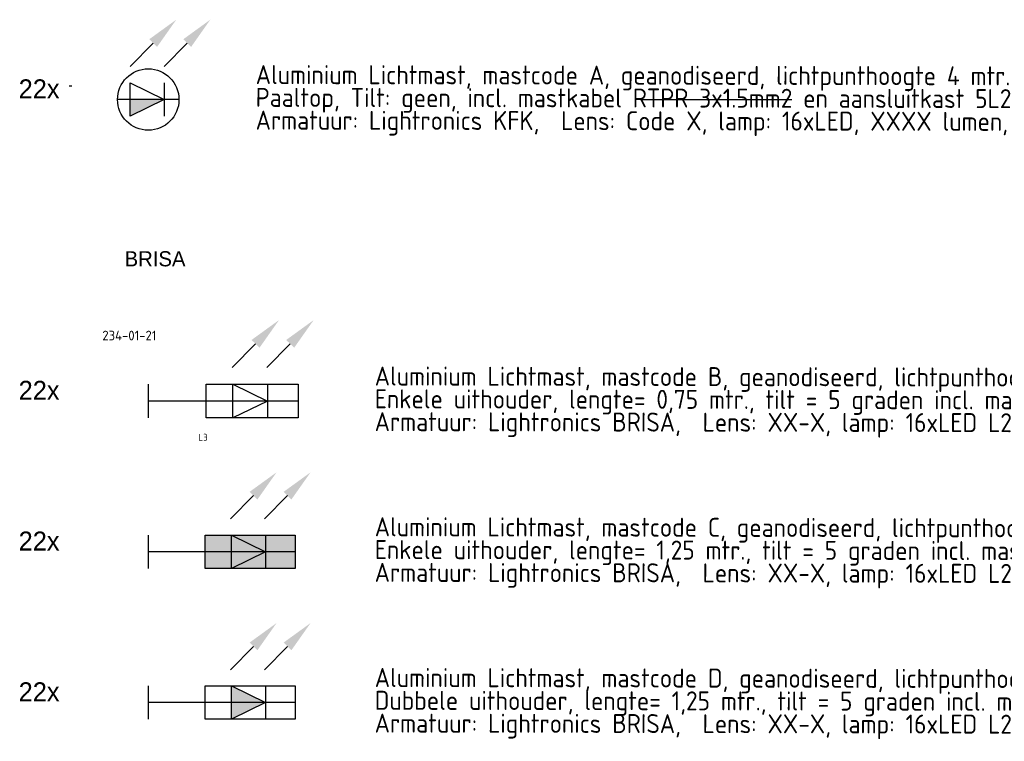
# Model space of a CAD drawing. Header units: millimetres. Extents: x -16321526 to -4431526, y 5084381 to 13484381.
# Tile 23 of 49: x -15227737 to -14968060, y 7426875 to 7617130. Entities that reach past the tile are written whole.
import ezdxf
from ezdxf.enums import TextEntityAlignment as Align
from ezdxf.lldxf.tags import DXFTag

# ---------------------------------------------------------------- set-up
doc = ezdxf.new("R2010")
doc.units = ezdxf.units.MM
for name, color, linetype, lineweight in [('N-WE-KL-ET_LS_OV_LICHTMAST_LSL-S', 90, 'Continuous', 35), ('N-WE-KL-ET_LS_OV_LSL-T18', 10, 'Continuous', 18), ('N-WE-KL-ET_LS_OV_LSL-T25', 10, 'Continuous', 25), ('N-WE-KL-ET_LS_OV_LSL-T35', 10, 'Continuous', 35)]:
    doc.layers.add(name, color=color, linetype=linetype, lineweight=lineweight)
doc.layers.add('nieuw', color=3, linetype='Continuous')
doc.styles.add('0.25 (1 200)', font='dgn032.shx', dxfattribs={"height": 0.5})
doc.styles.add('ISO', font='isocp')
doc.styles.add('NLCS-ISO', font='txt')
tags = doc.linetypes.add('Voedingskabel VERWIJDEREN x', pattern='A,25,1,["X",Standard,S=2.54,R=0,X=-2.54,Y=-1.27],1', length=27).pattern_tags.tags
tags[6] = DXFTag(74, 10)
pattern_1 = [(0, (0, 0), (0, 6.985), [5.08, -1.905]), (90, (0, 0), (-6.985, 4e-16), [5.08, -1.905])]
pattern_2 = [(0, (3, 0.875), (0, 6.985), [5.08, -1.905]), (90, (3, 0.875), (-6.985, 4e-16), [5.08, -1.905])]

# ---------------------------------------------------------------- blocks, each defined once
blk = doc.blocks.new('*U194')
at = {"layer": 'nieuw'}
h = blk.add_hatch(dxfattribs=at)
h.set_pattern_fill('ANGLE', color=256)
h.set_pattern_definition(pattern_1)
h.paths.add_polyline_path([(7.44, 3.64), (8.12, 3.06), (8.29, 3.94)])
h.paths.add_polyline_path([(5.79, 3.64), (6.47, 3.06), (6.64, 3.94)])
h = blk.add_hatch(dxfattribs=at)
h.set_pattern_fill('ANGLE', color=256)
h.set_pattern_definition(pattern_2)
h.paths.add_polyline_path([(6.64, 3.94), (5.79, 3.64), (6.47, 3.06)])
h.paths.add_polyline_path([(7.44, 3.64), (8.12, 3.06), (8.29, 3.94)])
at = {"layer": 'N-WE-KL-ET_LS_OV_LICHTMAST_LSL-S', "lineweight": -3}
blk.add_line((30.88, 4.38), (30.88, -4.38), dxfattribs=at)
at = {"layer": 'N-WE-KL-ET_LS_OV_LICHTMAST_LSL-S', "linetype": 'ByBlock', "lineweight": -2}
for points in [[(27.76, 14.79), (21.69, 8.64)], [(36.73, 14.79), (30.66, 8.64)]]:
    blk.add_lwpolyline(points, dxfattribs=at)
at = {"layer": 'N-WE-KL-ET_LS_OV_LICHTMAST_LSL-S', "lineweight": -3}
for points in [[(0, 4.38), (0, -4.38)], [(21.91, 4.38), (30.88, 0), (21.91, -4.38), (21.91, 4.38)], [(38.75, 0), (0, 0)]]:
    blk.add_lwpolyline(points, dxfattribs=at)
blk.add_lwpolyline([(15, 4.38), (38.75, 4.38), (38.75, -4.38), (15, -4.38)], close=True, dxfattribs=at)
at = {"layer": 'N-WE-KL-ET_LS_OV_LICHTMAST_LSL-S'}
for points in [[(26.73, 15.8), (33.83, 20.94), (28.78, 13.78)], [(26.73, 15.8), (33.83, 20.94), (28.78, 13.78)], [(35.7, 15.8), (42.8, 20.94), (37.75, 13.78)], [(35.7, 15.8), (42.8, 20.94), (37.75, 13.78)]]:
    blk.add_solid(points, dxfattribs=at)
at = {"layer": 'N-WE-KL-ET_LS_OV_LSL-T25', "style": 'NLCS-ISO'}
blk.add_attdef('MAST_CODE', (-11.9, 15.69), '', height=2.5, dxfattribs=at)
at = {"layer": 'N-WE-KL-ET_LS_OV_LSL-T25', "linetype": 'ByBlock', "style": 'NLCS-ISO'}
blk.add_attdef('FASE-AANSLUITING', (12.95, -10.29), '', height=1.8, dxfattribs=at)
at = {"layer": 'N-WE-KL-ET_LS_OV_LSL-T25', "style": 'NLCS-ISO', "flags": 1}
for tag, p in [('KERN', (72.98, -10.13)), ('WIJK', (72.98, -13.53)), ('BUURT', (72.98, -16.93)), ('STRAAT', (72.98, -20.33)), ('EIGENAAR_INSTALLATIE', (72.98, -23.73)), ('BEHEERDER', (72.98, -27.13)), ('NETWERK', (72.98, -30.53)), ('SOORT_INSTALLATIE', (72.98, -33.93)), ('KAST_CODE', (72.98, -37.33)), ('KAST_NUMMER', (72.98, -40.73)), ('GROEP_NUMMER', (72.9, -44.05)), ('TYPE_AANSLUITING', (72.6, -54.02)), ('TYPE_AANSLUITBLOK', (72.6, -57.8)), ('AFGEZEKERDE_WAARDE', (72.6, -61.59)), ('ALG_ONDERGROND', (72.6, -65.37)), ('OV_MAST_MATERIAAL', (72.19, -92.97)), ('OV_MAST_KLEUR', (72.19, -96.35)), ('CONSERVERING', (72.19, -99.74)), ('LEVERANCIER', (72.19, -103.12)), ('PLAATSINGSDATUM', (72.19, -106.52)), ('INSPECTIEDATUM', (72.19, -109.92)), ('OBJECTEN_MAST', (72.11, -113.49)), ('FOTOS', (72.19, -130.26)), ('OPMERKINGEN_inspectie', (72.19, -133.66)), ('KLEUR_ARMATUUR', (71.77, -147.56)), ('LEVERANCIER_ARMATUUR', (72.11, -150.55)), ('OPMERKINGEN_armatuur', (72.25, -160.06))]:
    blk.add_attdef(tag, p, '', height=2, dxfattribs=at)
at = {"layer": 'N-WE-KL-ET_LS_OV_LSL-T25', "linetype": 'ByBlock', "style": 'NLCS-ISO', "flags": 1}
for tag, p in [('LOCATIE_MASTNUMMER', (90.12, -46.55)), ('MASTNUMMER', (82.8, -49.91))]:
    blk.add_attdef(tag, text='', height=2, dxfattribs=at).set_placement(p, align=Align.MIDDLE)
for tag, p in [('TYPECODE', (72.6, -69.16)), ('MAST_TEKENING', (72.79, -72.84)), ('OV_MAST_HOOGTE', (72.8, -76.05)), ('UITHOUDER', (72.6, -79.43)), ('LENGTE_UITHOUDER', (72.6, -82.83)), ('TILT', (72.19, -86.35)), ('VORM', (72.19, -89.59)), ('OBJECT_1', (72.11, -116.89)), ('OBJECT_2', (72.11, -120.29)), ('OBJECT_3', (72.11, -123.69)), ('VERMOGEN_OBJECTEN', (72.11, -127.06)), ('TYPE_ARMATUUR', (72.02, -137.41)), ('LICHTPUNTHOOGTE', (71.86, -141.17)), ('PLAATSING_DATUM_ARMATUUR', (71.86, -144.57)), ('TYPE_VSA_DRIVER', (72.11, -153.55)), ('PLAATSING_JAAR_VSA', (72.11, -156.66)), ('TYPE_LAMP', (72.33, -163.61)), ('AANTAL_LAMP', (72.38, -167)), ('BRANDUREN_LAMP', (72.47, -170.56)), ('PLAATSING_JAAR_LAMP', (72.47, -173.89)), ('GEPLANDE_REMPLACE', (72.47, -177.23)), ('BRANDER_TYPE', (72.24, -180.88)), ('LICHTKLEUR_LAMP', (72.47, -183.76)), ('DIM_REGIME', (72.62, -187.68)), ('VERMOGEN_LAMP', (72.55, -191.37)), ('SYSTEEMVERMOGEN_LAMP', (72.51, -195.04)), ('MAX_VERMOGEN_LAMP', (72.64, -198.37))]:
    blk.add_attdef(tag, p, '', height=2, dxfattribs=at)
blk = doc.blocks.new('N-ET-LS-OVL-MAST-LSL_KOFFER_LED_07')
at = {"layer": 'N-WE-KL-ET_LS_OV_LICHTMAST_LSL-S', "lineweight": 0}
h = blk.add_hatch(color=256, dxfattribs=at)
h.dxf.hatch_style = 1
h.paths.add_polyline_path([(21.91, 4.38), (15, 4.38), (15, 0), (21.91, 0)])
h.paths.add_polyline_path([(21.91, 4.38), (21.91, 0), (30.88, 0)], flags=17)
h.paths.add_polyline_path([(30.88, 4.38), (21.91, 4.38), (30.88, 0)], flags=17)
h.paths.add_polyline_path([(38.75, 4.38), (30.88, 4.38), (30.88, 0), (38.75, 0)])
h.paths.add_polyline_path([(38.75, 0), (30.88, 0), (30.88, -4.38), (38.75, -4.38)])
h.paths.add_polyline_path([(30.88, 0), (21.91, -4.38), (30.88, -4.38)])
h.paths.add_polyline_path([(30.88, 0), (21.91, 0), (21.91, -4.38)], flags=17)
h.paths.add_polyline_path([(21.91, 0), (15, 0), (15, -4.38), (21.91, -4.38)])
at = {"layer": 'nieuw'}
h = blk.add_hatch(dxfattribs=at)
h.set_pattern_fill('ANGLE', color=256)
h.set_pattern_definition(pattern_1)
h.paths.add_polyline_path([(7.44, 3.64), (8.12, 3.06), (8.29, 3.94)])
h.paths.add_polyline_path([(5.79, 3.64), (6.47, 3.06), (6.64, 3.94)])
h = blk.add_hatch(dxfattribs=at)
h.set_pattern_fill('ANGLE', color=256)
h.set_pattern_definition(pattern_2)
h.paths.add_polyline_path([(6.64, 3.94), (5.79, 3.64), (6.47, 3.06)])
h.paths.add_polyline_path([(7.44, 3.64), (8.12, 3.06), (8.29, 3.94)])
at = {"layer": 'N-WE-KL-ET_LS_OV_LICHTMAST_LSL-S', "lineweight": -3}
blk.add_line((30.88, 4.38), (30.88, -4.38), dxfattribs=at)
at = {"layer": 'N-WE-KL-ET_LS_OV_LICHTMAST_LSL-S', "linetype": 'ByBlock', "lineweight": -2}
for points in [[(27.76, 14.79), (21.69, 8.64)], [(36.73, 14.79), (30.66, 8.64)]]:
    blk.add_lwpolyline(points, dxfattribs=at)
at = {"layer": 'N-WE-KL-ET_LS_OV_LICHTMAST_LSL-S', "lineweight": -3}
for points in [[(0, 4.38), (0, -4.38)], [(21.91, 4.38), (30.88, 0), (21.91, -4.38), (21.91, 4.38)], [(38.75, 0), (0, 0)]]:
    blk.add_lwpolyline(points, dxfattribs=at)
blk.add_lwpolyline([(15, 4.38), (38.75, 4.38), (38.75, -4.38), (15, -4.38)], close=True, dxfattribs=at)
at = {"layer": 'N-WE-KL-ET_LS_OV_LICHTMAST_LSL-S'}
for points in [[(26.73, 15.8), (33.83, 20.94), (28.78, 13.78)], [(26.73, 15.8), (33.83, 20.94), (28.78, 13.78)], [(35.7, 15.8), (42.8, 20.94), (37.75, 13.78)], [(35.7, 15.8), (42.8, 20.94), (37.75, 13.78)]]:
    blk.add_solid(points, dxfattribs=at)
at = {"layer": 'N-WE-KL-ET_LS_OV_LSL-T25', "style": 'NLCS-ISO'}
blk.add_attdef('MAST_CODE', (-11.9, 15.69), '', height=2.5, dxfattribs=at)
at = {"layer": 'N-WE-KL-ET_LS_OV_LSL-T25', "linetype": 'ByBlock', "style": 'NLCS-ISO'}
blk.add_attdef('FASE-AANSLUITING', (12.95, -10.29), '', height=1.8, dxfattribs=at)
at = {"layer": 'N-WE-KL-ET_LS_OV_LSL-T25', "style": 'NLCS-ISO', "flags": 1}
for tag, p in [('KERN', (72.98, -10.13)), ('WIJK', (72.98, -13.53)), ('BUURT', (72.98, -16.93)), ('STRAAT', (72.98, -20.33)), ('EIGENAAR_INSTALLATIE', (72.98, -23.73)), ('BEHEERDER', (72.98, -27.13)), ('NETWERK', (72.98, -30.53)), ('SOORT_INSTALLATIE', (72.98, -33.93)), ('KAST_CODE', (72.98, -37.33)), ('KAST_NUMMER', (72.98, -40.73)), ('GROEP_NUMMER', (72.9, -44.05)), ('TYPE_AANSLUITING', (72.6, -54.02)), ('TYPE_AANSLUITBLOK', (72.6, -57.8)), ('AFGEZEKERDE_WAARDE', (72.6, -61.59)), ('ALG_ONDERGROND', (72.6, -65.37)), ('OV_MAST_MATERIAAL', (72.19, -92.97)), ('OV_MAST_KLEUR', (72.19, -96.35)), ('CONSERVERING', (72.19, -99.74)), ('LEVERANCIER', (72.19, -103.12)), ('PLAATSINGSDATUM', (72.19, -106.52)), ('INSPECTIEDATUM', (72.19, -109.92)), ('OBJECTEN_MAST', (72.11, -113.49)), ('FOTOS', (72.19, -130.26)), ('OPMERKINGEN_inspectie', (72.19, -133.66)), ('KLEUR_ARMATUUR', (71.77, -147.56)), ('LEVERANCIER_ARMATUUR', (72.11, -150.55)), ('OPMERKINGEN_armatuur', (72.25, -160.06))]:
    blk.add_attdef(tag, p, '', height=2, dxfattribs=at)
at = {"layer": 'N-WE-KL-ET_LS_OV_LSL-T25', "linetype": 'ByBlock', "style": 'NLCS-ISO', "flags": 1}
for tag, p in [('LOCATIE_MASTNUMMER', (90.12, -46.55)), ('MASTNUMMER', (82.8, -49.91))]:
    blk.add_attdef(tag, text='', height=2, dxfattribs=at).set_placement(p, align=Align.MIDDLE)
for tag, p in [('TYPECODE', (72.6, -69.16)), ('MAST_TEKENING', (72.79, -72.84)), ('OV_MAST_HOOGTE', (72.8, -76.05)), ('UITHOUDER', (72.6, -79.43)), ('LENGTE_UITHOUDER', (72.6, -82.83)), ('TILT', (72.19, -86.35)), ('VORM', (72.19, -89.59)), ('OBJECT_1', (72.11, -116.89)), ('OBJECT_2', (72.11, -120.29)), ('OBJECT_3', (72.11, -123.69)), ('VERMOGEN_OBJECTEN', (72.11, -127.06)), ('TYPE_ARMATUUR', (72.02, -137.41)), ('LICHTPUNTHOOGTE', (71.86, -141.17)), ('PLAATSING_DATUM_ARMATUUR', (71.86, -144.57)), ('TYPE_VSA_DRIVER', (72.11, -153.55)), ('PLAATSING_JAAR_VSA', (72.11, -156.66)), ('TYPE_LAMP', (72.33, -163.61)), ('AANTAL_LAMP', (72.38, -167)), ('BRANDUREN_LAMP', (72.47, -170.56)), ('PLAATSING_JAAR_LAMP', (72.47, -173.89)), ('GEPLANDE_REMPLACE', (72.47, -177.23)), ('BRANDER_TYPE', (72.24, -180.88)), ('LICHTKLEUR_LAMP', (72.47, -183.76)), ('DIM_REGIME', (72.62, -187.68)), ('VERMOGEN_LAMP', (72.55, -191.37)), ('SYSTEEMVERMOGEN_LAMP', (72.51, -195.04)), ('MAX_VERMOGEN_LAMP', (72.64, -198.37))]:
    blk.add_attdef(tag, p, '', height=2, dxfattribs=at)
blk = doc.blocks.new('N-ET-LS-OVL-MAST-LSL_KOFFER_LED_08')
at = {"layer": 'N-WE-KL-ET_LS_OV_LICHTMAST_LSL-S', "lineweight": 0}
h = blk.add_hatch(color=256, dxfattribs=at)
h.dxf.hatch_style = 1
h.paths.add_polyline_path([(21.91, 4.38), (21.91, 0), (30.88, 0)])
h.paths.add_polyline_path([(30.88, 0), (21.91, 0), (21.91, -4.38)])
at = {"layer": 'nieuw'}
h = blk.add_hatch(dxfattribs=at)
h.set_pattern_fill('ANGLE', color=256)
h.set_pattern_definition(pattern_1)
h.paths.add_polyline_path([(7.44, 3.64), (8.12, 3.06), (8.29, 3.94)])
h.paths.add_polyline_path([(5.79, 3.64), (6.47, 3.06), (6.64, 3.94)])
h = blk.add_hatch(dxfattribs=at)
h.set_pattern_fill('ANGLE', color=256)
h.set_pattern_definition(pattern_2)
h.paths.add_polyline_path([(6.64, 3.94), (5.79, 3.64), (6.47, 3.06)])
h.paths.add_polyline_path([(7.44, 3.64), (8.12, 3.06), (8.29, 3.94)])
at = {"layer": 'N-WE-KL-ET_LS_OV_LICHTMAST_LSL-S', "lineweight": -3}
blk.add_line((30.88, 4.38), (30.88, -4.38), dxfattribs=at)
at = {"layer": 'N-WE-KL-ET_LS_OV_LICHTMAST_LSL-S', "linetype": 'ByBlock', "lineweight": -2}
for points in [[(27.76, 14.79), (21.69, 8.64)], [(36.73, 14.79), (30.66, 8.64)]]:
    blk.add_lwpolyline(points, dxfattribs=at)
at = {"layer": 'N-WE-KL-ET_LS_OV_LICHTMAST_LSL-S', "lineweight": -3}
for points in [[(0, 4.38), (0, -4.38)], [(21.91, 4.38), (30.88, 0), (21.91, -4.38), (21.91, 4.38)], [(38.75, 0), (0, 0)]]:
    blk.add_lwpolyline(points, dxfattribs=at)
blk.add_lwpolyline([(15, 4.38), (38.75, 4.38), (38.75, -4.38), (15, -4.38)], close=True, dxfattribs=at)
at = {"layer": 'N-WE-KL-ET_LS_OV_LICHTMAST_LSL-S'}
for points in [[(26.73, 15.8), (33.83, 20.94), (28.78, 13.78)], [(26.73, 15.8), (33.83, 20.94), (28.78, 13.78)], [(35.7, 15.8), (42.8, 20.94), (37.75, 13.78)], [(35.7, 15.8), (42.8, 20.94), (37.75, 13.78)]]:
    blk.add_solid(points, dxfattribs=at)
at = {"layer": 'N-WE-KL-ET_LS_OV_LSL-T25', "style": 'NLCS-ISO'}
blk.add_attdef('MAST_CODE', (-11.9, 15.69), '', height=2.5, dxfattribs=at)
at = {"layer": 'N-WE-KL-ET_LS_OV_LSL-T25', "linetype": 'ByBlock', "style": 'NLCS-ISO'}
blk.add_attdef('FASE-AANSLUITING', (12.95, -10.29), '', height=1.8, dxfattribs=at)
at = {"layer": 'N-WE-KL-ET_LS_OV_LSL-T25', "style": 'NLCS-ISO', "flags": 1}
for tag, p in [('KERN', (72.98, -10.13)), ('WIJK', (72.98, -13.53)), ('BUURT', (72.98, -16.93)), ('STRAAT', (72.98, -20.33)), ('EIGENAAR_INSTALLATIE', (72.98, -23.73)), ('BEHEERDER', (72.98, -27.13)), ('NETWERK', (72.98, -30.53)), ('SOORT_INSTALLATIE', (72.98, -33.93)), ('KAST_CODE', (72.98, -37.33)), ('KAST_NUMMER', (72.98, -40.73)), ('GROEP_NUMMER', (72.9, -44.05)), ('TYPE_AANSLUITING', (72.6, -54.02)), ('TYPE_AANSLUITBLOK', (72.6, -57.8)), ('AFGEZEKERDE_WAARDE', (72.6, -61.59)), ('ALG_ONDERGROND', (72.6, -65.37)), ('OV_MAST_MATERIAAL', (72.19, -92.97)), ('OV_MAST_KLEUR', (72.19, -96.35)), ('CONSERVERING', (72.19, -99.74)), ('LEVERANCIER', (72.19, -103.12)), ('PLAATSINGSDATUM', (72.19, -106.52)), ('INSPECTIEDATUM', (72.19, -109.92)), ('OBJECTEN_MAST', (72.11, -113.49)), ('FOTOS', (72.19, -130.26)), ('OPMERKINGEN_inspectie', (72.19, -133.66)), ('KLEUR_ARMATUUR', (71.77, -147.56)), ('LEVERANCIER_ARMATUUR', (72.11, -150.55)), ('OPMERKINGEN_armatuur', (72.25, -160.06))]:
    blk.add_attdef(tag, p, '', height=2, dxfattribs=at)
at = {"layer": 'N-WE-KL-ET_LS_OV_LSL-T25', "linetype": 'ByBlock', "style": 'NLCS-ISO', "flags": 1}
for tag, p in [('LOCATIE_MASTNUMMER', (90.12, -46.55)), ('MASTNUMMER', (82.8, -49.91))]:
    blk.add_attdef(tag, text='', height=2, dxfattribs=at).set_placement(p, align=Align.MIDDLE)
for tag, p in [('TYPECODE', (72.6, -69.16)), ('MAST_TEKENING', (72.79, -72.84)), ('OV_MAST_HOOGTE', (72.8, -76.05)), ('UITHOUDER', (72.6, -79.43)), ('LENGTE_UITHOUDER', (72.6, -82.83)), ('TILT', (72.19, -86.35)), ('VORM', (72.19, -89.59)), ('OBJECT_1', (72.11, -116.89)), ('OBJECT_2', (72.11, -120.29)), ('OBJECT_3', (72.11, -123.69)), ('VERMOGEN_OBJECTEN', (72.11, -127.06)), ('TYPE_ARMATUUR', (72.02, -137.41)), ('LICHTPUNTHOOGTE', (71.86, -141.17)), ('PLAATSING_DATUM_ARMATUUR', (71.86, -144.57)), ('TYPE_VSA_DRIVER', (72.11, -153.55)), ('PLAATSING_JAAR_VSA', (72.11, -156.66)), ('TYPE_LAMP', (72.33, -163.61)), ('AANTAL_LAMP', (72.38, -167)), ('BRANDUREN_LAMP', (72.47, -170.56)), ('PLAATSING_JAAR_LAMP', (72.47, -173.89)), ('GEPLANDE_REMPLACE', (72.47, -177.23)), ('BRANDER_TYPE', (72.24, -180.88)), ('LICHTKLEUR_LAMP', (72.47, -183.76)), ('DIM_REGIME', (72.62, -187.68)), ('VERMOGEN_LAMP', (72.55, -191.37)), ('SYSTEEMVERMOGEN_LAMP', (72.51, -195.04)), ('MAX_VERMOGEN_LAMP', (72.64, -198.37))]:
    blk.add_attdef(tag, p, '', height=2, dxfattribs=at)
blk = doc.blocks.new('*U182')
at = {"layer": 'N-WE-KL-ET_LS_OV_LICHTMAST_LSL-S', "lineweight": 0}
h = blk.add_hatch(color=256, dxfattribs=at)
h.dxf.hatch_style = 1
h.paths.add_polyline_path([(4.21, 0), (-4.76, 0), (-4.76, -4.38)])
at = {"layer": 'nieuw'}
h = blk.add_hatch(dxfattribs=at)
h.set_pattern_fill('ANGLE', color=256)
h.set_pattern_definition([(0, (-26.671, 5e-16), (0, 6.985), [5.08, -1.905]), (90, (-26.671, 5e-16), (-6.985, 4e-16), [5.08, -1.905])])
h.paths.add_polyline_path([(-19.24, 3.64), (-18.55, 3.06), (-18.38, 3.94)])
h.paths.add_polyline_path([(-20.89, 3.64), (-20.2, 3.06), (-20.04, 3.94)])
h = blk.add_hatch(dxfattribs=at)
h.set_pattern_fill('ANGLE', color=256)
h.set_pattern_definition([(0, (-23.671, 0.875), (0, 6.985), [5.08, -1.905]), (90, (-23.671, 0.875), (-6.985, 4e-16), [5.08, -1.905])])
h.paths.add_polyline_path([(-20.04, 3.94), (-20.89, 3.64), (-20.2, 3.06)])
h.paths.add_polyline_path([(-19.24, 3.64), (-18.55, 3.06), (-18.38, 3.94)])
at = {"layer": 'N-WE-KL-ET_LS_OV_LICHTMAST_LSL-S', "lineweight": -3}
blk.add_line((4.21, 4.38), (4.21, -4.38), dxfattribs=at)
at = {"layer": 'N-WE-KL-ET_LS_OV_LICHTMAST_LSL-S', "linetype": 'ByBlock', "lineweight": -2}
for points in [[(1.31, 14.9), (-4.76, 8.75)], [(10.28, 14.9), (4.21, 8.75)]]:
    blk.add_lwpolyline(points, dxfattribs=at)
at = {"layer": 'N-WE-KL-ET_LS_OV_LICHTMAST_LSL-S', "lineweight": -3}
for points in [[(-4.76, 4.38), (4.21, 0), (-4.76, -4.38), (-4.76, 4.38)], [(8.1, 0), (-8.1, 0)]]:
    blk.add_lwpolyline(points, dxfattribs=at)
blk.add_circle((0, 0), 8.1, dxfattribs=at)
at = {"layer": 'N-WE-KL-ET_LS_OV_LICHTMAST_LSL-S'}
for points in [[(0.28, 15.91), (7.38, 21.05), (2.33, 13.89)], [(0.28, 15.91), (7.38, 21.05), (2.33, 13.89)], [(9.26, 15.91), (16.35, 21.05), (11.31, 13.89)], [(9.26, 15.91), (16.35, 21.05), (11.31, 13.89)]]:
    blk.add_solid(points, dxfattribs=at)
at = {"layer": 'N-WE-KL-ET_LS_OV_LSL-T25', "style": 'NLCS-ISO'}
blk.add_attdef('MAST_CODE', (-38.57, 15.69), '', height=2.5, dxfattribs=at)
at = {"layer": 'N-WE-KL-ET_LS_OV_LSL-T25', "style": 'NLCS-ISO', "flags": 1}
for tag, p in [('KERN', (46.31, -10.13)), ('WIJK', (46.31, -13.53)), ('BUURT', (46.31, -16.93)), ('STRAAT', (46.31, -20.33)), ('EIGENAAR_INSTALLATIE', (46.31, -23.73)), ('BEHEERDER', (46.31, -27.13)), ('NETWERK', (46.31, -30.53)), ('SOORT_INSTALLATIE', (46.31, -33.93)), ('KAST_CODE', (46.31, -37.33)), ('KAST_NUMMER', (46.31, -40.73)), ('GROEP_NUMMER', (46.23, -44.05)), ('TYPE_AANSLUITING', (45.93, -54.02)), ('TYPE_AANSLUITBLOK', (45.93, -57.8)), ('AFGEZEKERDE_WAARDE', (45.93, -61.59)), ('ALG_ONDERGROND', (45.93, -65.37)), ('OV_MAST_MATERIAAL', (45.52, -92.97)), ('OV_MAST_KLEUR', (45.52, -96.35)), ('CONSERVERING', (45.52, -99.74)), ('LEVERANCIER', (45.52, -103.12)), ('PLAATSINGSDATUM', (45.52, -106.52)), ('INSPECTIEDATUM', (45.52, -109.92)), ('OBJECTEN_MAST', (45.44, -113.49)), ('FOTOS', (45.52, -130.26)), ('OPMERKINGEN_inspectie', (45.52, -133.66)), ('KLEUR_ARMATUUR', (45.1, -147.56)), ('LEVERANCIER_ARMATUUR', (45.44, -150.55)), ('OPMERKINGEN_armatuur', (45.57, -160.06))]:
    blk.add_attdef(tag, p, '', height=2, dxfattribs=at)
at = {"layer": 'N-WE-KL-ET_LS_OV_LSL-T25', "linetype": 'ByBlock', "style": 'NLCS-ISO'}
blk.add_attdef('FASE-AANSLUITING', (-13.56, -12.77), '', height=1.8, dxfattribs=at)
at = {"layer": 'N-WE-KL-ET_LS_OV_LSL-T25', "linetype": 'ByBlock', "style": 'NLCS-ISO', "flags": 1}
for tag, p in [('LOCATIE_MASTNUMMER', (63.45, -46.55)), ('MASTNUMMER', (56.13, -49.91))]:
    blk.add_attdef(tag, text='', height=2, dxfattribs=at).set_placement(p, align=Align.MIDDLE)
for tag, p in [('TYPECODE', (45.93, -69.16)), ('MAST_TEKENING', (46.12, -72.84)), ('OV_MAST_HOOGTE', (46.13, -76.05)), ('UITHOUDER', (45.93, -79.43)), ('LENGTE_UITHOUDER', (45.93, -82.83)), ('TILT', (45.52, -86.35)), ('VORM', (45.52, -89.59)), ('OBJECT_1', (45.44, -116.89)), ('OBJECT_2', (45.44, -120.29)), ('OBJECT_3', (45.44, -123.69)), ('VERMOGEN_OBJECTEN', (45.44, -127.06)), ('TYPE_ARMATUUR', (45.35, -137.41)), ('LICHTPUNTHOOGTE', (45.18, -141.17)), ('PLAATSING_DATUM_ARMATUUR', (45.18, -144.57)), ('TYPE_VSA_DRIVER', (45.44, -153.55)), ('PLAATSING_JAAR_VSA', (45.44, -156.66)), ('TYPE_LAMP', (45.66, -163.61)), ('AANTAL_LAMP', (45.71, -167)), ('BRANDUREN_LAMP', (45.79, -170.56)), ('PLAATSING_JAAR_LAMP', (45.79, -173.89)), ('GEPLANDE_REMPLACE', (45.79, -177.23)), ('BRANDER_TYPE', (45.57, -180.88)), ('LICHTKLEUR_LAMP', (45.79, -183.76)), ('DIM_REGIME', (45.95, -187.68)), ('VERMOGEN_LAMP', (45.88, -191.37)), ('SYSTEEMVERMOGEN_LAMP', (45.84, -195.04)), ('MAX_VERMOGEN_LAMP', (45.96, -198.37))]:
    blk.add_attdef(tag, p, '', height=2, dxfattribs=at)

msp = doc.modelspace()

# ---------------------------------------------------------------- linework, layer by layer
at = {"layer": 'N-WE-KL-ET_LS_OV_LICHTMAST_LSL-S', "color": 0, "linetype": 'ByBlock', "lineweight": -2}
msp.add_line((-15063987, 7596082), (-15024058, 7596082), dxfattribs=at)

# ---------------------------------------------------------------- block references
at = {"layer": 'N-WE-KL-ET_LS_OV_LICHTMAST_LSL-S', "color": 0, "linetype": 'ByBlock', "lineweight": -2, "xscale": 1000, "yscale": 1000, "zscale": 1000}
for name, p in [('*U182', (-15193824, 7596082)), ('N-ET-LS-OVL-MAST-LSL_KOFFER_LED_07', (-15193824, 7476853)), ('N-ET-LS-OVL-MAST-LSL_KOFFER_LED_08', (-15193824, 7437110))]:
    msp.add_blockref(name, p, dxfattribs=at)
at = {"layer": 'N-WE-KL-ET_LS_OV_LICHTMAST_LSL-S', "color": 0, "linetype": 'ByBlock', "lineweight": -2}
ref = msp.add_blockref('*U194', (-15193824, 7516595), dxfattribs=dict(at, xscale=1019.159881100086, yscale=1019.159881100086, zscale=1019.159881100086))
ref.add_attrib('MAST_CODE', '234-01-21', (-15205948, 7532584), dxfattribs={"layer": 'N-WE-KL-ET_LS_OV_LSL-T25', "color": 0, "height": 2547.9, "style": 'NLCS-ISO'})
ref.add_attrib('FASE-AANSLUITING', 'L3', (-15180622, 7506104), dxfattribs={"layer": 'N-WE-KL-ET_LS_OV_LSL-T25', "color": 0, "linetype": 'ByBlock', "height": 1834.5, "style": 'NLCS-ISO'})

# ---------------------------------------------------------------- texts
at = {"layer": 'N-WE-KL-ET_LS_OV_LSL-T18', "color": 0, "linetype": 'ByBlock', "lineweight": -2, "style": 'ISO'}
for s, p in [('Aluminium Lichtmast, mastcode A, geanodiseerd, lichtpunthoogte 4 mtr., HDPE geisoleerdde grondstuk en aparte aardbout', (-15165494, 7600168, -993241)), ('Paaltop, Tilt: geen, incl. mastkabel RTPR 3x1.5mm2 en aansluitkast 5L2409 met 2A smeltveiligheid', (-15165505, 7594159, -993241)), ('Armatuur: Lightronics KFK,  Lens: Code X, lamp: 16xLED, XXXX lumen, X,XX W, 3000K, incl.  CLO en Dimregime 4A.', (-15165515, 7588151, -993241)), ('Aluminium Lichtmast, mastcode B, geanodiseerd, lichtpunthoogte 6 mtr., HDPE geisoleerdde grondstuk en aparte aardbout', (-15134100, 7520681, -993241)), ('Enkele uithouder, lengte= 0,75 mtr., tilt = 5 graden incl. mastkabel RTPR 3x1.5mm2 en aansluitkast 5L2409 met 2A smeltveiligheid', (-15134111, 7514672, -993241)), ('Armatuur: Lightronics BRISA,  Lens: XX-X, lamp: 16xLED L2WG6, XXXX lumen, X,XX W, 3000K, incl.  CLO en Dimregime 4A.', (-15134121, 7508664, -993241)), ('Aluminium Lichtmast, mastcode C, geanodiseerd, lichtpunthoogte 8 mtr., HDPE geisoleerdde grondstuk en aparte aardbout', (-15134100, 7480938, -993241)), ('Enkele uithouder, lengte= 1,25 mtr., tilt = 5 graden incl. mastkabel RTPR 3x1.5mm2 en aansluitkast 5L2409 met 2A smeltveiligheid', (-15134111, 7474930, -993241)), ('Armatuur: Lightronics BRISA,  Lens: XX-X, lamp: 16xLED L2WG6, XXXX lumen, X,XX W, 3000K, incl.  CLO en Dimregime 4A.', (-15134121, 7468921, -993241)), ('Aluminium Lichtmast, mastcode D, geanodiseerd, lichtpunthoogte 8 mtr., HDPE geisoleerdde grondstuk en aparte aardbout', (-15134100, 7441195, -993241)), ('Dubbele uithouder, lengte= 1,25 mtr., tilt = 5 graden incl. mastkabel RTPR 3x1.5mm2 en aansluitkast 5L2409 met 2A smeltveiligheid', (-15134111, 7435187, -993241)), ('Armatuur: Lightronics BRISA,  Lens: XX-X, lamp: 16xLED L2WG6, XXXX lumen, X,XX W, 3000K, incl.  CLO en Dimregime 4A.', (-15134121, 7429178, -993241))]:
    msp.add_text(s, height=5000, rotation=359.9027, dxfattribs=at).set_placement(p)
at = {"layer": 'N-WE-KL-ET_LS_OV_LSL-T25', "color": 0, "linetype": 'ByBlock', "lineweight": -2, "char_height": 5000, "attachment_point": 1}
for insert in [(-15228010, 7601402, -95561), (-15228010, 7521916, -95561), (-15228010, 7482173, -95561), (-15228010, 7442431, -95561)]:
    msp.add_mtext_dynamic_manual_height_columns('22x', width=20.76, gutter_width=40.9, heights=[3.2], dxfattribs=dict(at, insert=insert))
at = {"layer": 'N-WE-KL-ET_LS_OV_LSL-T35', "color": 1, "linetype": 'Voedingskabel VERWIJDEREN x', "lineweight": 0, "insert": (-15200066, 7556099), "char_height": 4000, "attachment_point": 1, "style": '0.25 (1 200)'}
msp.add_mtext_dynamic_manual_height_columns('BRISA ', width=84503.61, gutter_width=20000, heights=[0], dxfattribs=at)

doc.saveas('drawing.dxf')
